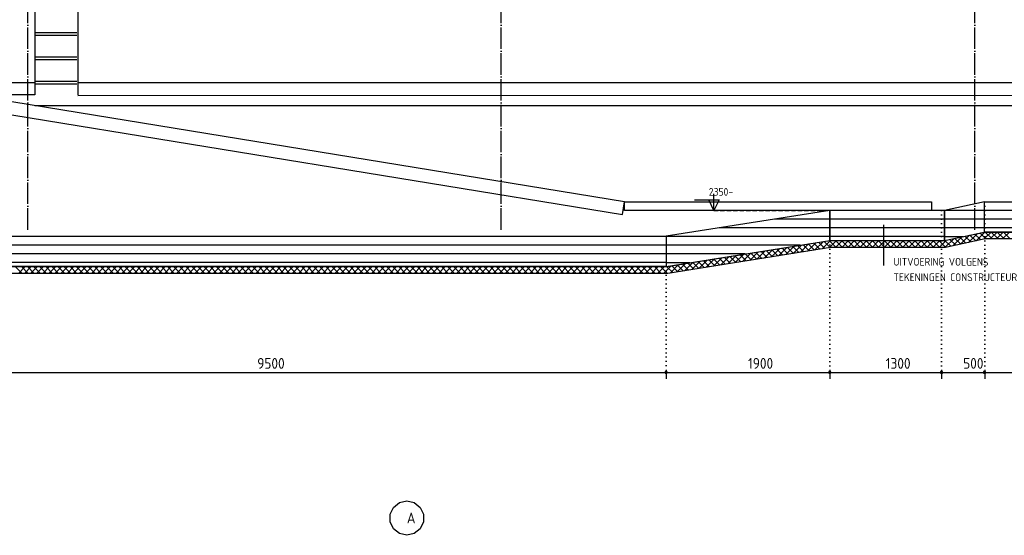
# Model space of a CAD drawing. Extents: x -37450 to 20409, y -12428 to 23550.
# Tile 40 of 55: x -13982 to -2545, y 4772 to 10764. Entities that reach past the tile are written whole.
import ezdxf

# ---------------------------------------------------------------- set-up
doc = ezdxf.new("R2010")
doc.units = 0
doc.header["$MEASUREMENT"] = 0
for name, pattern in [('DASHDOT', [300, 250, -25, 0, -25]), ('DASHED', [75, 50, -25]), ('DOT', [50, 0, -50])]:
    doc.linetypes.add(name, pattern=pattern)
for name, color, linetype in [('LAYER01', 7, 'CONTINUOUS'), ('LAYER02', 7, 'CONTINUOUS'), ('LAYER107', 2, 'DOT'), ('LAYER28', 1, 'CONTINUOUS')]:
    doc.layers.add(name, color=color, linetype=linetype)
doc.styles.get("Standard").update_dxf_attribs({"font": 'isocp.shx'})

msp = doc.modelspace()

# ---------------------------------------------------------------- linework, layer by layer
at = {"layer": 'LAYER01', "color": 1, "linetype": 'DASHDOT'}
for p, q in [((-13887.81585, 8323.49855), (-13887.81585, 21985.49955)), ((-8387.81585, 8323.49855), (-8387.81585, 21985.49955)), ((-2887.8151, 8323.49855), (-2887.8151, 21985.49955))]:
    msp.add_line(p, q, dxfattribs=at)
at = {"layer": 'LAYER01', "color": 1, "linetype": 'Continuous'}
for p, q in [((-13806.8146, 10896.49965), (-13806.8146, 9891.49935)), ((-13306.8161, 10896.49965), (-13306.8161, 9891.49935)), ((-6957.81325, 8646.49885), (-15823.37645, 10096.49965)), ((-15295.25145, 10033.8745), (-13806.8146, 10033.8745)), ((-13306.8161, 10033.8745), (7324.74975, 10033.8745)), ((-15847.18935, 9949.40645), (-6981.6269, 8499.40565)), ((-13806.8146, 9891.49935), (-14539.9399, 9891.49935)), ((-13306.8161, 9884.2499), (6911.18545, 9891.49935)), ((-13805.6885, 9766.5001), (9080.18495, 9766.5001)), ((-6981.6269, 8499.40565), (-6957.81325, 8646.49885)), ((-6957.81325, 8646.49885), (-3389.81285, 8646.49885)), ((-6957.81325, 8546.49885), (-6957.81325, 8646.49885)), ((-3389.81285, 8646.49885), (-3389.81285, 8546.49885)), ((-3389.81285, 8546.49885), (-6957.81325, 8546.49885)), ((-3238.56315, 8196.6858), (-2777.1267, 8296.68655)), ((-2777.1267, 8296.68655), (13972.18475, 8295.8748)), ((-6460.06315, 7895.874), (-4572.00205, 8196.6858)), ((-4572.00205, 8196.6858), (-3238.56315, 8196.6858)), ((-2768.50165, 8216.687), (-3229.93815, 8116.687)), ((14052.1881, 8215.876), (-2768.50165, 8216.687)), ((-4565.62615, 8116.687), (-6453.69035, 7815.8745)), ((-3229.93815, 8116.687), (-4565.62615, 8116.687)), ((-19897.81495, 7895.874), (-6460.06315, 7895.874)), ((-6453.69035, 7815.8745), (-19977.81525, 7815.8745))]:
    msp.add_line(p, q, dxfattribs=at)
at = {"layer": 'LAYER01', "color": 5, "linetype": 'Continuous'}
for p, q in [((-5918.8133, 8546.49885), (-5918.8133, 8738.99995)), ((-6145.06455, 8668.9987), (-5858.815, 8668.9987)), ((-5918.8133, 8546.49885), (-5978.81395, 8668.9987)), ((-5858.815, 8668.9987), (-5918.8133, 8546.49885)), ((-5918.8133, 8546.49885), (-5918.8133, 8547.5006)), ((-3142.4103, 8135.656), (-3037.89215, 8240.1741)), ((-2992.5312, 8168.1366), (-3059.8181, 8235.42405)), ((-3052.13585, 8155.21925), (-2947.6179, 8259.7374)), ((-2934.41335, 8180.73045), (-3001.7004, 8248.0171)), ((-2961.8641, 8174.78255), (-2857.341, 8279.303)), ((-2876.29795, 8193.32655), (-2943.585, 8260.61325)), ((-2818.18275, 8205.91965), (-2885.46965, 8273.20635)), ((-2871.5872, 8194.34585), (-2776.35955, 8289.5729)), ((-2769.74375, 8228.19215), (-2827.35445, 8285.80245)), ((-2776.35955, 8289.5729), (-2769.2465, 8296.68655)), ((-2769.479, 8225.7454), (-2698.5401, 8296.6812)), ((-2687.5227, 8216.68245), (-2767.5268, 8296.68655)), ((-2707.82815, 8216.6847), (-2627.83145, 8296.6812)), ((-2616.8091, 8216.6771), (-2696.8132, 8296.68425)), ((-2637.12425, 8216.6771), (-2557.12755, 8296.67665)), ((-2546.0953, 8216.6748), (-2626.0996, 8296.6789)), ((-2566.4156, 8216.6771), (-2486.41645, 8296.67435)), ((-2475.3792, 8216.6725), (-2555.3858, 8296.67665)), ((-5082.1518, 8034.39405), (-4985.7815, 8130.7625)), ((-4933.13865, 8058.1337), (-5003.01855, 8128.0136)), ((-4998.0381, 8047.79665), (-4901.67275, 8144.16275)), ((-4872.1462, 8067.852), (-4942.02615, 8137.73195)), ((-4913.9271, 8061.1946), (-4817.55905, 8157.56455)), ((-4811.1534, 8077.57035), (-4881.03335, 8147.45025)), ((-4829.8134, 8074.59945), (-4733.44765, 8170.9625)), ((-4750.1606, 8087.28945), (-4820.0405, 8157.1663)), ((-4689.1678, 8097.00545), (-4759.0477, 8166.8854)), ((-4745.70465, 8087.99665), (-4649.3389, 8184.36205)), ((-4628.17495, 8106.7238), (-4698.0526, 8176.6037)), ((-4661.59325, 8101.39695), (-4571.58125, 8191.40855)), ((-4567.17985, 8116.4398), (-4637.0598, 8186.31975)), ((-4577.47955, 8114.7995), (-4566.36085, 8125.92085)), ((-4571.5935, 8191.56495), (-4576.06695, 8196.03805)), ((-4496.7182, 8116.6893), (-4571.5935, 8191.56495)), ((-4571.58125, 8191.40855), (-4566.3063, 8196.6835)), ((-4566.36085, 8125.92085), (-4495.5925, 8196.6858)), ((-4426.0071, 8116.6893), (-4506.00395, 8196.6858)), ((-4504.8805, 8116.687), (-4424.88405, 8196.6858)), ((-4355.29595, 8116.6893), (-4435.2928, 8196.6858)), ((-4434.1694, 8116.6893), (-4354.1725, 8196.6858)), ((-4284.5848, 8116.6893), (-4364.58395, 8196.6858)), ((-4363.46055, 8116.687), (-4283.4614, 8196.6858)), ((-4213.87595, 8116.6893), (-4293.87285, 8196.6858)), ((-4292.74675, 8116.6893), (-4212.75025, 8196.6858)), ((-4143.16485, 8116.6893), (-4223.1613, 8196.6858)), ((-4222.03825, 8116.687), (-4142.0414, 8196.6858)), ((-4072.4533, 8116.6893), (-4152.4502, 8196.6858)), ((-4151.32675, 8116.6893), (-4071.3276, 8196.6858)), ((-4001.74215, 8116.6893), (-4081.73905, 8196.6858)), ((-4080.6156, 8116.6893), (-4000.61915, 8196.6858)), ((-3931.03105, 8116.6893), (-4011.0302, 8196.6858)), ((-4009.90675, 8116.687), (-3929.9076, 8196.6858)), ((-3860.3222, 8116.687), (-3940.31905, 8196.6858)), ((-3939.19565, 8116.6893), (-3859.19915, 8196.6858)), ((-3789.61105, 8116.687), (-3869.60795, 8196.6858)), ((-3868.4868, 8116.687), (-3788.4903, 8196.6835)), ((-3718.8999, 8116.687), (-3798.8964, 8196.6858)), ((-3797.77335, 8116.6893), (-3717.7765, 8196.6858)), ((-3648.1884, 8116.687), (-3728.18755, 8196.6858)), ((-3727.0645, 8116.687), (-3647.06765, 8196.6835)), ((-3577.47995, 8116.687), (-3657.47645, 8196.6858)), ((-3656.3534, 8116.6893), (-3576.3542, 8196.6858)), ((-3506.7684, 8116.687), (-3586.7653, 8196.6858)), ((-3585.64185, 8116.687), (-3505.64535, 8196.6835)), ((-3436.0573, 8116.687), (-3516.05415, 8196.6858)), ((-3514.93075, 8116.6893), (-3434.93425, 8196.6858)), ((-3365.34615, 8116.687), (-3445.3453, 8196.6858)), ((-3444.2219, 8116.687), (-3364.2254, 8196.6835)), ((-3294.635, 8116.687), (-3374.63415, 8196.6858)), ((-3373.50845, 8116.6893), (-3293.5116, 8196.6858)), ((-3230.6656, 8123.4268), (-3303.92265, 8196.6858)), ((-3302.7996, 8116.687), (-3237.02925, 8182.45695)), ((-3237.02925, 8182.45695), (-3218.441, 8201.0483)), ((-3166.87965, 8130.3543), (-3234.16405, 8197.6387)), ((-3224.99505, 8117.7582), (-3230.6656, 8123.4268)), ((-3230.14605, 8118.63175), (-3128.1641, 8220.61155)), ((-3108.76425, 8142.9474), (-3176.04885, 8210.23485)), ((-3050.6464, 8155.54125), (-3117.93345, 8222.8279)), ((-2781.31295, 8213.91145), (-2769.479, 8225.7454)), ((-2758.2365, 8216.6847), (-2769.74375, 8228.19215)), ((-5839.1556, 7913.78405), (-5742.78755, 8010.15245)), ((-5755.0419, 7927.1866), (-5658.67615, 8023.5527)), ((-5665.057, 7941.5245), (-5734.9369, 8011.4044)), ((-5604.0642, 7951.24055), (-5673.9441, 8021.12045)), ((-5670.93315, 7940.58685), (-5574.56245, 8036.95525)), ((-5543.0691, 7960.95885), (-5612.949, 8030.8388)), ((-5586.81945, 7953.9894), (-5490.4537, 8050.35475)), ((-5482.07625, 7970.6772), (-5551.9562, 8040.5571)), ((-5502.70805, 7967.3889), (-5406.34005, 8063.7573)), ((-5421.08345, 7980.3932), (-5490.96335, 8050.27315)), ((-5360.09065, 7990.11155), (-5429.97055, 8059.99145)), ((-5418.59435, 7980.79145), (-5322.2286, 8077.1576)), ((-5299.0978, 7999.83065), (-5368.97775, 8069.71055)), ((-5334.48565, 7994.19175), (-5238.11495, 8090.56015)), ((-5238.105, 8009.54665), (-5307.9849, 8079.42655)), ((-5250.3746, 8007.592), (-5154.0062, 8103.95965)), ((-5177.1122, 8019.265), (-5246.9921, 8089.1449)), ((-5116.1171, 8028.9833), (-5185.9997, 8098.8632)), ((-5166.2609, 8020.99455), (-5069.89515, 8117.3599)), ((-5055.1243, 8038.69935), (-5125.0042, 8108.57925)), ((-4994.13145, 8048.41765), (-5064.0114, 8118.2976)), ((-3232.08845, 8116.6893), (-3230.14605, 8118.63175)), ((-13953.9795, 7815.8745), (-14033.97825, 7895.874)), ((-13998.08195, 7815.87755), (-13918.0847, 7895.874)), ((-13883.26875, 7815.8745), (-13963.2675, 7895.874)), ((-13927.37275, 7815.8745), (-13847.3709, 7895.8763)), ((-13812.55645, 7815.8745), (-13892.55675, 7895.874)), ((-13856.662, 7815.8745), (-13776.6617, 7895.874)), ((-13741.84875, 7815.8745), (-13821.84755, 7895.874)), ((-13785.9497, 7815.8745), (-13705.954, 7895.874)), ((-13671.13645, 7815.87755), (-13751.1368, 7895.874)), ((-13715.242, 7815.8745), (-13635.24015, 7895.874)), ((-13600.4257, 7815.8745), (-13680.4245, 7895.874)), ((-13644.5282, 7815.8745), (-13564.53095, 7895.874)), ((-13529.71495, 7815.8745), (-13609.71375, 7895.874)), ((-13573.81895, 7815.8745), (-13493.8202, 7895.874)), ((-13459.00575, 7815.8745), (-13539.003, 7895.874)), ((-13503.1082, 7815.87755), (-13423.11095, 7895.874)), ((-13388.295, 7815.8745), (-13468.29375, 7895.874)), ((-13432.399, 7815.8745), (-13352.39715, 7895.874)), ((-13317.58425, 7815.87755), (-13397.583, 7895.874)), ((-13361.6852, 7815.87755), (-13281.68795, 7895.874)), ((-13246.87195, 7815.87755), (-13326.87075, 7895.874)), ((-13290.97595, 7815.8745), (-13210.9741, 7895.8763)), ((-13176.1627, 7815.8745), (-13256.15995, 7895.874)), ((-13220.26215, 7815.87755), (-13140.2664, 7895.874)), ((-13105.45195, 7815.8745), (-13185.45075, 7895.874)), ((-13149.55445, 7815.8745), (-13069.55415, 7895.8763)), ((-13034.7412, 7815.8745), (-13114.74, 7895.874)), ((-13078.84215, 7815.87755), (-12998.84645, 7895.874)), ((-12964.03045, 7815.8745), (-13044.02925, 7895.874)), ((-13008.13445, 7815.8745), (-12928.13265, 7895.8763)), ((-12893.3182, 7815.87755), (-12973.3185, 7895.874)), ((-12937.42065, 7815.87755), (-12857.4234, 7895.874)), ((-12822.61045, 7815.8745), (-12902.60925, 7895.874)), ((-12866.71145, 7815.8745), (-12786.71265, 7895.8763)), ((-12751.8982, 7815.8745), (-12831.8985, 7895.874)), ((-12796.00065, 7815.87755), (-12716.00115, 7895.874)), ((-12681.18745, 7815.8745), (-12761.1862, 7895.874)), ((-12725.29145, 7815.8745), (-12645.2896, 7895.8763)), ((-12610.4759, 7815.8745), (-12690.47545, 7895.874)), ((-12654.57765, 7815.87755), (-12574.58115, 7895.874)), ((-12539.76745, 7815.87755), (-12619.76395, 7895.874)), ((-12583.86915, 7815.8745), (-12503.86735, 7895.8763)), ((-12469.05595, 7815.87755), (-12549.0555, 7895.874)), ((-12513.15535, 7815.87755), (-12433.15885, 7895.874)), ((-12398.3452, 7815.8745), (-12478.34395, 7895.874)), ((-12442.4469, 7815.8745), (-12362.44735, 7895.8763)), ((-12327.63365, 7815.8745), (-12407.63245, 7895.874)), ((-12371.7354, 7815.87755), (-12291.7389, 7895.874)), ((-12256.92215, 7815.8745), (-12336.9217, 7895.874)), ((-12301.0269, 7815.8745), (-12221.0251, 7895.8763)), ((-12186.2137, 7815.87755), (-12266.21245, 7895.874)), ((-12230.3177, 7815.8745), (-12150.31585, 7895.874)), ((-12115.50215, 7815.87755), (-12195.5017, 7895.874)), ((-12159.6039, 7815.8745), (-12079.6028, 7895.8763)), ((-12044.7914, 7815.87755), (-12124.7902, 7895.874)), ((-12088.8954, 7815.8745), (-12008.8936, 7895.874)), ((-11974.0799, 7815.8745), (-12054.07945, 7895.874)), ((-12018.1816, 7815.87755), (-11938.1851, 7895.874)), ((-11903.3684, 7815.8745), (-11983.3702, 7895.874)), ((-11947.47315, 7815.8745), (-11867.4736, 7895.874)), ((-11832.6599, 7815.8745), (-11912.65945, 7895.874)), ((-11876.76165, 7815.87755), (-11796.76515, 7895.874)), ((-11761.9484, 7815.87755), (-11841.94795, 7895.874)), ((-11806.05315, 7815.8745), (-11726.05135, 7895.874)), ((-11691.23765, 7815.87755), (-11771.2364, 7895.874)), ((-11735.33935, 7815.87755), (-11655.34285, 7895.874)), ((-11620.5261, 7815.8745), (-11700.52565, 7895.874)), ((-11664.63015, 7815.8745), (-11584.63135, 7895.8763)), ((-11549.81765, 7815.8745), (-11629.81645, 7895.8763)), ((-11593.91935, 7815.87755), (-11513.91985, 7895.874)), ((-11479.10615, 7815.8745), (-11559.1057, 7895.874)), ((-11523.20785, 7815.8745), (-11443.2091, 7895.8763)), ((-11408.3954, 7815.87755), (-11488.39415, 7895.874)), ((-11452.4971, 7815.87755), (-11372.49985, 7895.874)), ((-11337.68385, 7815.87755), (-11417.68265, 7895.874)), ((-11381.78785, 7815.8745), (-11301.78605, 7895.8763)), ((-11266.9754, 7815.87755), (-11346.9719, 7895.874)), ((-11311.07405, 7815.87755), (-11231.0776, 7895.874)), ((-11196.2639, 7815.8745), (-11276.26265, 7895.874)), ((-11240.3656, 7815.8745), (-11160.36605, 7895.8763)), ((-11125.55235, 7815.8745), (-11205.5519, 7895.874)), ((-11169.6541, 7815.87755), (-11089.6576, 7895.874)), ((-11054.8416, 7815.87755), (-11134.8404, 7895.874)), ((-11098.9456, 7815.8745), (-11018.9438, 7895.8763)), ((-10984.1301, 7815.87755), (-11064.12965, 7895.874)), ((-11028.2318, 7815.87755), (-10948.2353, 7895.874)), ((-10913.42165, 7815.87755), (-10993.4204, 7895.874)), ((-10957.52335, 7815.8745), (-10877.5215, 7895.8763)), ((-10842.7101, 7815.8745), (-10922.70965, 7895.874)), ((-10886.80955, 7815.87755), (-10806.8123, 7895.874)), ((-10771.9986, 7815.8745), (-10851.99815, 7895.8763)), ((-10816.1003, 7815.8745), (-10736.10155, 7895.8763)), ((-10701.28785, 7815.8745), (-10781.2866, 7895.874)), ((-10745.38955, 7815.87755), (-10665.3923, 7895.874)), ((-10630.5786, 7815.87755), (-10710.57585, 7895.874)), ((-10674.68035, 7815.8745), (-10594.67925, 7895.8763)), ((-10559.86785, 7815.87755), (-10639.86665, 7895.874)), ((-10603.9673, 7815.87755), (-10523.97005, 7895.874)), ((-10489.15635, 7815.87755), (-10569.1559, 7895.874)), ((-10533.25805, 7815.8745), (-10453.2593, 7895.8763)), ((-10418.4448, 7815.8745), (-10498.44435, 7895.8763)), ((-10462.5496, 7815.8745), (-10382.54775, 7895.874)), ((-10347.73405, 7815.8745), (-10427.73285, 7895.8763)), ((-10391.83805, 7815.87755), (-10311.8393, 7895.874)), ((-10277.02485, 7815.87755), (-10357.0244, 7895.874)), ((-10321.12655, 7815.8745), (-10241.1278, 7895.874)), ((-10206.3141, 7815.87755), (-10286.31285, 7895.874)), ((-10250.4158, 7815.87755), (-10170.4193, 7895.874)), ((-10135.60255, 7815.87755), (-10215.6021, 7895.874)), ((-10179.70655, 7815.8745), (-10099.7055, 7895.8763)), ((-10064.8918, 7815.87755), (-10144.8906, 7895.8763)), ((-10108.99355, 7815.87755), (-10028.9963, 7895.874)), ((-9994.1803, 7815.8745), (-10074.18215, 7895.8763)), ((-10038.2843, 7815.8745), (-9958.2855, 7895.8763)), ((-9923.47185, 7815.87755), (-10003.4706, 7895.874)), ((-9967.57355, 7815.87755), (-9887.574, 7895.874)), ((-9852.7603, 7815.87755), (-9932.7591, 7895.874)), ((-9896.8643, 7815.8745), (-9816.8625, 7895.8763)), ((-9782.0488, 7815.87755), (-9862.04835, 7895.874)), ((-9826.1505, 7815.87755), (-9746.154, 7895.874)), ((-9711.33805, 7815.87755), (-9791.3368, 7895.874)), ((-9755.44205, 7815.8745), (-9675.4402, 7895.8763)), ((-9640.6288, 7815.8745), (-9720.62835, 7895.8763)), ((-9684.72825, 7815.87755), (-9604.73175, 7895.874)), ((-9569.91805, 7815.8745), (-9649.91685, 7895.8763)), ((-9614.0198, 7815.8745), (-9534.02025, 7895.8763)), ((-9499.20655, 7815.87755), (-9579.2061, 7895.874)), ((-9543.30825, 7815.87755), (-9463.31175, 7895.874)), ((-9428.49505, 7815.87755), (-9508.49455, 7895.874)), ((-9472.5998, 7815.8745), (-9392.59795, 7895.8763)), ((-9357.78655, 7815.87755), (-9437.78305, 7895.874)), ((-9401.886, 7815.87755), (-9321.8895, 7895.874)), ((-9287.07505, 7815.87755), (-9367.0746, 7895.8763)), ((-9331.17675, 7815.8745), (-9251.1757, 7895.8763)), ((-9216.3643, 7815.8745), (-9296.36305, 7895.8763)), ((-9260.466, 7815.87755), (-9180.46645, 7895.874)), ((-9145.65275, 7815.87755), (-9225.6523, 7895.874)), ((-9189.7545, 7815.8745), (-9109.7557, 7895.8763)), ((-9074.942, 7815.87755), (-9154.9408, 7895.874)), ((-9119.04375, 7815.87755), (-9039.0465, 7895.874)), ((-9004.2328, 7815.87755), (-9084.23235, 7895.874)), ((-9048.3345, 7815.8745), (-8968.33265, 7895.8763)), ((-8933.52205, 7815.87755), (-9013.5208, 7895.8763)), ((-8977.6207, 7815.87755), (-8897.6242, 7895.874)), ((-8862.8105, 7815.8745), (-8942.8093, 7895.8763)), ((-8906.91225, 7815.87755), (-8826.9127, 7895.8763)), ((-8792.099, 7815.87755), (-8872.09855, 7895.8763)), ((-8836.20375, 7815.8745), (-8756.2042, 7895.874)), ((-8721.39055, 7815.87755), (-8801.387, 7895.874)), ((-8765.49225, 7815.87755), (-8685.4904, 7895.8763)), ((-8650.679, 7815.87755), (-8730.67855, 7895.874)), ((-8694.78075, 7815.8745), (-8614.78195, 7895.874)), ((-8579.96825, 7815.87755), (-8659.96705, 7895.8763)), ((-8624.07, 7815.87755), (-8544.0727, 7895.874)), ((-8509.25675, 7815.87755), (-8589.2563, 7895.8763)), ((-8553.36075, 7815.8745), (-8473.3589, 7895.8763)), ((-8438.54525, 7815.8745), (-8518.54475, 7895.8763)), ((-8482.64695, 7815.87755), (-8402.65045, 7895.874)), ((-8367.83675, 7815.87755), (-8447.8363, 7895.8763)), ((-8411.9385, 7815.8745), (-8331.93895, 7895.8763)), ((-8297.12525, 7815.87755), (-8377.1248, 7895.874)), ((-8341.22695, 7815.87755), (-8261.23045, 7895.874)), ((-8226.4145, 7815.87755), (-8306.41325, 7895.874)), ((-8270.5185, 7815.8745), (-8190.51665, 7895.8763)), ((-8155.70295, 7815.87755), (-8235.7025, 7895.8763)), ((-8199.8047, 7815.87755), (-8119.8082, 7895.874)), ((-8084.9945, 7815.87755), (-8164.9933, 7895.8763)), ((-8129.0962, 7815.8745), (-8049.0944, 7895.8763)), ((-8014.283, 7815.87755), (-8094.28255, 7895.8763)), ((-8058.3824, 7815.87755), (-7978.38595, 7895.874)), ((-7943.57145, 7815.87755), (-8023.571, 7895.874)), ((-7987.67395, 7815.8745), (-7907.6744, 7895.8763)), ((-7872.8607, 7815.87755), (-7952.8595, 7895.874)), ((-7916.96245, 7815.87755), (-7836.96595, 7895.874)), ((-7802.1492, 7815.87755), (-7882.14875, 7895.8763)), ((-7846.2532, 7815.8745), (-7766.25215, 7895.8763)), ((-7731.44075, 7815.87755), (-7811.4395, 7895.8763)), ((-7775.54015, 7815.87755), (-7695.5429, 7895.874)), ((-7660.7292, 7815.87755), (-7740.72875, 7895.8763)), ((-7704.83095, 7815.8745), (-7624.83215, 7895.8763)), ((-7590.01845, 7815.87755), (-7670.01725, 7895.8763)), ((-7634.1202, 7815.87755), (-7554.12065, 7895.874)), ((-7519.30695, 7815.87755), (-7599.30575, 7895.874)), ((-7563.41095, 7815.8745), (-7483.4091, 7895.8763)), ((-7448.5985, 7815.87755), (-7528.59725, 7895.8763)), ((-7492.69715, 7815.87755), (-7412.70065, 7895.874)), ((-7377.88695, 7815.87755), (-7457.88575, 7895.8763)), ((-7421.9887, 7815.8745), (-7341.98685, 7895.8763)), ((-7307.17545, 7815.87755), (-7387.175, 7895.8763)), ((-7351.27485, 7815.87755), (-7271.2784, 7895.874)), ((-7236.4647, 7815.87755), (-7316.46345, 7895.8763)), ((-7280.5664, 7815.87755), (-7200.56685, 7895.8763)), ((-7165.75545, 7815.87755), (-7245.7527, 7895.874)), ((-7209.8549, 7815.87755), (-7129.8584, 7895.874)), ((-7095.0447, 7815.87755), (-7175.0435, 7895.8763)), ((-7139.1464, 7815.87755), (-7059.1446, 7895.8763)), ((-7024.3332, 7815.87755), (-7104.33275, 7895.8763)), ((-7068.4372, 7815.8745), (-6988.43615, 7895.8763)), ((-6953.62165, 7815.87755), (-7033.6212, 7895.8763)), ((-6997.7234, 7815.87755), (-6917.7223, 7895.8763)), ((-6882.9109, 7815.87755), (-6962.9097, 7895.8763)), ((-6927.0149, 7815.8745), (-6847.0131, 7895.8763)), ((-6812.2017, 7815.87755), (-6892.20125, 7895.8763)), ((-6856.3011, 7815.87755), (-6776.30465, 7895.874)), ((-6741.49095, 7815.87755), (-6821.4897, 7895.8763)), ((-6785.59265, 7815.8745), (-6705.5931, 7895.8763)), ((-6670.7794, 7815.87755), (-6750.77895, 7895.8763)), ((-6714.88115, 7815.87755), (-6634.88465, 7895.874)), ((-6600.06865, 7815.87755), (-6680.06745, 7895.8763)), ((-6644.17265, 7815.8745), (-6564.17085, 7895.8763)), ((-6529.35715, 7815.87755), (-6609.35595, 7895.8763)), ((-6573.45885, 7815.87755), (-6493.46235, 7895.874)), ((-6458.6487, 7815.87755), (-6538.64745, 7895.8763)), ((-6459.38035, 7887.3207), (-6467.93595, 7895.8763)), ((-6457.3097, 7861.31745), (-6415.6769, 7902.94725)), ((-6427.93655, 7819.9768), (-6331.56855, 7916.3475)), ((-6335.97985, 7834.62905), (-6405.86015, 7904.51125)), ((-6274.98705, 7844.3474), (-6344.86695, 7914.2296)), ((-6343.82285, 7833.38165), (-6247.45485, 7929.75005)), ((-6213.9942, 7854.0657), (-6283.87415, 7923.9456)), ((-6259.71415, 7846.77965), (-6163.34345, 7943.15035)), ((-6153.0018, 7863.78175), (-6222.8817, 7933.66395)), ((-6175.60045, 7860.1845), (-6079.2347, 7956.54755)), ((-6092.0063, 7873.50005), (-6161.8889, 7943.37995)), ((-6031.0135, 7883.2184), (-6100.89605, 7953.0983)), ((-6091.4894, 7873.5817), (-5995.121, 7969.9524)), ((-5970.0207, 7892.9344), (-6039.90325, 7962.8174)), ((-6007.3757, 7886.98425), (-5911.01, 7983.35035)), ((-5909.02825, 7902.6535), (-5978.90815, 7972.5334)), ((-5923.267, 7900.3845), (-5826.8963, 7996.75215)), ((-5848.03545, 7912.37185), (-5917.91535, 7982.25175)), ((-5787.0426, 7922.08785), (-5856.92255, 7991.97005)), ((-5726.0498, 7931.8062), (-5795.9297, 8001.6861)), ((-6502.7504, 7815.8745), (-6457.3097, 7861.31745)), ((-6396.97265, 7824.913), (-6459.38035, 7887.3207))]:
    msp.add_line(p, q, dxfattribs=at)
at = {"layer": 'LAYER01', "color": 3, "linetype": 'Continuous'}
for p, q in [((-2776.81485, 8646.49885), (-3238.2515, 8546.49885)), ((-2776.81485, 8296.50115), (-2776.81485, 8646.49885)), ((-2776.81485, 8646.49885), (13972.18475, 8646.49885)), ((-2776.81485, 8296.50115), (-2776.81485, 8646.49885)), ((-4572.8134, 8546.49885), (-6472.81495, 8246.5004)), ((-3238.2515, 8546.49885), (-4572.8134, 8546.49885)), ((-4572.8134, 8546.49885), (-4572.8134, 8196.5004)), ((-4572.8134, 8196.5004), (-4572.8134, 8546.49885)), ((-3238.2515, 8196.5004), (-3238.2515, 8546.49885)), ((-3238.2515, 8546.49885), (-3238.2515, 8196.5004)), ((-19897.81495, 8246.5004), (-6472.81495, 8246.5004)), ((-6472.81495, 8246.5004), (-6472.81495, 7896.49965)), ((-6472.81495, 8246.5004), (-6472.81495, 7896.49965)), ((-3238.2515, 8196.5004), (-2776.81485, 8296.50115)), ((13972.18475, 8296.50115), (-2776.81485, 8296.50115)), ((-6472.81495, 7896.49965), (-4572.8134, 8196.5004)), ((-4572.8134, 8196.5004), (-4572.8134, 8196.5004)), ((-4572.8134, 8196.5004), (-3238.2515, 8196.5004)), ((-3238.2515, 8196.5004), (-3238.2515, 8196.5004)), ((-6472.81495, 7896.49965), (-19897.81495, 7896.49965)), ((-6472.81495, 7896.49965), (-6472.81495, 7896.49965))]:
    msp.add_line(p, q, dxfattribs=at)
at = {"layer": 'LAYER01', "color": 5, "linetype": 'DASHED'}
msp.add_line((-5918.8133, 8546.49885), (-4572.8134, 8546.49885), dxfattribs=at)
at = {"layer": 'LAYER01', "color": 6, "linetype": 'Continuous'}
for p, q in [((-2776.81485, 8545.4323), (-3238.2515, 8545.4323)), ((13972.18475, 8545.4323), (-2776.81485, 8545.43535)), ((-4572.8134, 8445.4323), (-5212.9036, 8445.4323)), ((-3238.2515, 8445.4323), (-4572.8134, 8445.4323)), ((-2776.81485, 8444.3657), (-3238.2515, 8444.3657)), ((13972.18475, 8444.3657), (-2776.81485, 8444.36875)), ((-4572.8134, 8243.2991), (-6472.81495, 8243.2991)), ((-4572.8134, 8344.3657), (-5852.99605, 8344.3657)), ((-3238.2515, 8344.3657), (-4572.8134, 8344.3657)), ((-3238.2515, 8243.2991), (-4572.8134, 8243.2991)), ((-2776.81485, 8343.2991), (-3238.2515, 8343.2991)), ((-3027.2213, 8242.2325), (-3238.2515, 8242.2325)), ((13972.18475, 8343.30215), (-2776.81485, 8343.30215)), ((-6472.81495, 8145.4338), (-19897.81495, 8145.4338)), ((-4916.50275, 8142.2325), (-6472.81495, 8142.2325)), ((-6472.81495, 8044.3672), (-19897.81495, 8044.37025)), ((-5556.5876, 8041.1659), (-6472.81495, 8041.1682)), ((-6472.81495, 7943.30065), (-19897.81495, 7943.3037)), ((-6196.6728, 7940.1016), (-6472.81495, 7940.1016))]:
    msp.add_line(p, q, dxfattribs=at)
at = {"layer": 'LAYER02', "color": 1, "linetype": 'Continuous'}
for p, q in [((-9641.8442, 5097.2706), (-9572.42205, 5152.6222)), ((-9572.42205, 5152.6222), (-9485.5644, 5172.4674)), ((-9485.5644, 5172.4674), (-9398.7068, 5152.6222)), ((-9485.5644, 5172.4674), (-9485.5644, 5172.4674)), ((-9398.7068, 5152.6222), (-9329.28465, 5097.2706)), ((-9680.5374, 5017.0162), (-9641.8442, 5097.2706)), ((-9329.28465, 5097.2706), (-9290.59145, 5017.0162)), ((-9680.5374, 4927.92205), (-9680.5374, 5017.0162)), ((-9641.8442, 4847.6681), (-9680.5374, 4927.92205)), ((-9290.59145, 4927.92205), (-9329.28465, 4847.6681)), ((-9290.59145, 5017.0162), (-9290.59145, 4927.92205)), ((-9572.42205, 4792.31645), (-9641.8442, 4847.6681)), ((-9329.28465, 4847.6681), (-9398.7068, 4792.31645)), ((-9485.5644, 4772.47125), (-9572.42205, 4792.31645)), ((-9398.7068, 4792.31645), (-9485.5644, 4772.47125))]:
    msp.add_line(p, q, dxfattribs=at)
at = {"layer": 'LAYER107', "color": 1, "linetype": 'DOT'}
for p, q in [((-2772.8142, 8646.49885), (-2772.8142, 6665.8745)), ((-4572.8134, 8546.49885), (-4572.8134, 6665.8745)), ((-3272.8153, 8546.49885), (-3272.8153, 6665.8745)), ((-6472.81495, 7896.49965), (-6472.81495, 6665.8745))]:
    msp.add_line(p, q, dxfattribs=at)
at = {"layer": 'LAYER107', "color": 1, "linetype": 'Continuous'}
for p, q in [((-3943.25065, 7905.87465), (-3943.25065, 8378.87495)), ((-6468.17855, 6680.1407), (-6484.951, 6674.69255)), ((-6484.951, 6674.69255), (-6484.951, 6657.05645)), ((-6484.951, 6657.05645), (-6468.17855, 6651.60905)), ((-6472.81495, 6695.874), (-6472.81495, 6590.876)), ((-6457.8148, 6665.8745), (-6468.17855, 6680.1407)), ((-6468.17855, 6651.60905), (-6457.8148, 6665.8745)), ((-6457.8148, 6665.8745), (-6457.8148, 6665.8745)), ((-4568.1793, 6680.1384), (-4584.94645, 6674.69025)), ((-4584.94645, 6674.69025), (-4584.94645, 6657.0595)), ((-4584.94645, 6657.0595), (-4568.1793, 6651.61135)), ((-4572.8134, 6695.874), (-4572.8134, 6590.876)), ((-4557.81515, 6665.8745), (-4568.1793, 6680.1384)), ((-4568.1793, 6651.61135), (-4557.81515, 6665.8745)), ((-4557.81515, 6665.8745), (-4557.81515, 6665.8745)), ((-3268.17895, 6680.1407), (-3284.951, 6674.69255)), ((-3284.951, 6674.69255), (-3284.951, 6657.05645)), ((-3284.951, 6657.05645), (-3268.17895, 6651.60905)), ((-3272.8153, 6695.874), (-3272.8153, 6590.876)), ((-3257.8144, 6665.8745), (-3268.17895, 6680.1407)), ((-3268.17895, 6651.60905), (-3257.8144, 6665.8745)), ((-3257.8144, 6665.8745), (-3257.8144, 6665.8745)), ((-2768.1776, 6680.1407), (-2784.94985, 6674.69255)), ((-2784.94985, 6674.69255), (-2784.94985, 6657.05645)), ((-2784.94985, 6657.05645), (-2768.1776, 6651.60905)), ((-2772.8142, 6695.874), (-2772.8142, 6590.876)), ((-2757.81345, 6665.8745), (-2768.1776, 6680.1407)), ((-2768.1776, 6651.60905), (-2757.81345, 6665.8745)), ((-2757.81345, 6665.8745), (-2757.81345, 6665.8745))]:
    msp.add_line(p, q, dxfattribs=at)
at = {"layer": 'LAYER107', "color": 5, "linetype": 'Continuous'}
msp.add_line((-19387.81435, 6665.8745), (2612.1851, 6665.8745), dxfattribs=at)
at = {"layer": 'LAYER28', "color": 1, "linetype": 'Continuous'}
for p, q in [((-13794.81505, 10614.0007), (-13318.8156, 10614.0007)), ((-13794.81505, 10583.99885), (-13318.8156, 10583.99885)), ((-13794.81505, 10331.4995), (-13318.8156, 10331.4995)), ((-13794.81505, 10301.5007), (-13318.8156, 10301.5007)), ((-13794.81505, 10048.999), (-13318.8156, 10048.999)), ((-13794.81505, 10018.9995), (-13318.8156, 10018.9995))]:
    msp.add_line(p, q, dxfattribs=at)

# ---------------------------------------------------------------- texts
at = {"layer": 'LAYER01', "color": 1}
msp.add_text('2350- ', height=90, dxfattribs=at).set_placement((-5977.0649, 8718.2495))
at = {"layer": 'LAYER02', "color": 2}
msp.add_text('A', height=125, dxfattribs=at).set_placement((-9485.5644, 4912.4687))
at = {"layer": 'LAYER107', "color": 1}
for s, p in [('UITVOERING VOLGENS', (-3832.2506, 7905.87465)), ('TEKENINGEN CONSTRUCTEUR', (-3832.2506, 7725.8751))]:
    msp.add_text(s, height=90, dxfattribs=at).set_placement(p)
at = {"layer": 'LAYER107', "color": 2}
for s, p in [('9500', (-11222.8142, 6707.547)), ('1900', (-5522.81305, 6707.547)), ('1300', (-3922.8142, 6707.547)), ('500', (-3022.81475, 6707.547))]:
    msp.add_text(s, height=125, dxfattribs=at).set_placement(p)

doc.saveas('drawing.dxf')
